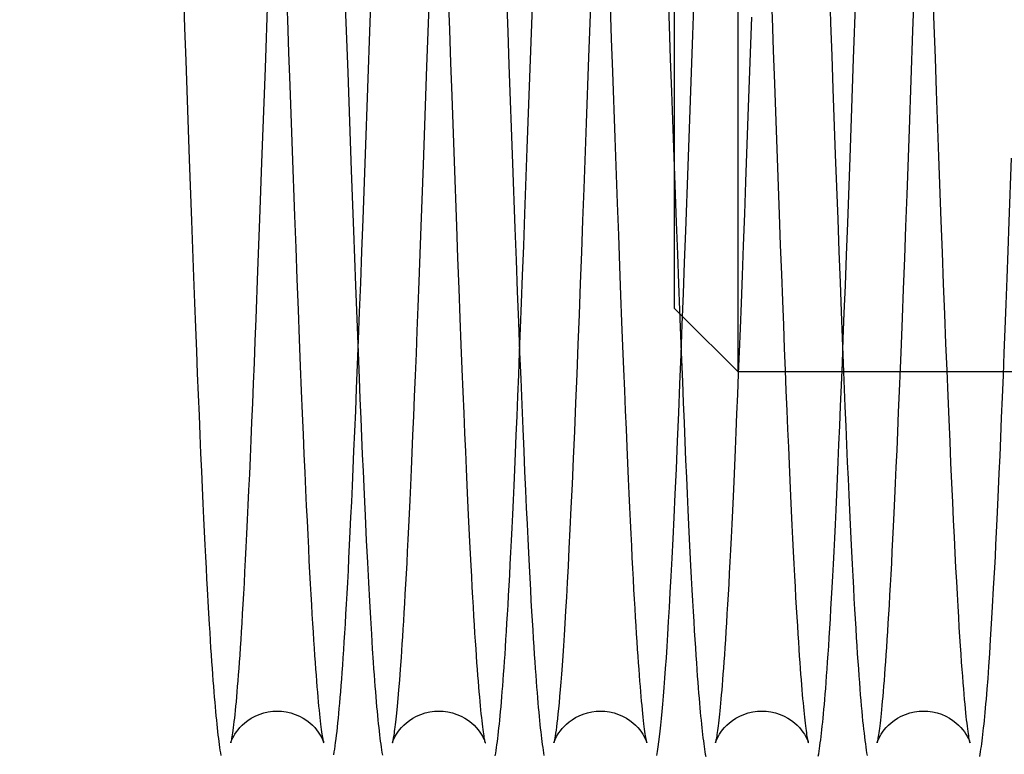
# Model space of a CAD drawing. Header units: inches. Extents: x 0 to 58.6, y -0.2 to 37.9.
# Tile 19 of 66: x 2.854 to 3.32, y 24.672 to 25.02. Entities that reach past the tile are written whole.
import ezdxf

# ---------------------------------------------------------------- set-up
doc = ezdxf.new("R2010")
doc.units = ezdxf.units.IN
doc.header["$LTSCALE"] = 3.224138
doc.header["$MEASUREMENT"] = 0
doc.linetypes.add('HIDDEN', pattern=[0.2, 0.1, -0.1])
doc.layers.get('0').update_dxf_attribs({"linetype": 'CONTINUOUS'})
doc.layers.add('DEFAULT_2', color=8, linetype='HIDDEN')
doc.layers.add('DIMENSIONS', color=7, linetype='CONTINUOUS')
doc.styles.get("Standard").update_dxf_attribs({"font": 'txt', "width": 0.8})
doc.dimstyles.new('DIMSTYLE_1', dxfattribs={"dimtxt": 0.293103, "dimasz": 0.344828, "dimexe": 0.18, "dimexo": 0.0625, "dimgap": 0.09, "dimtad": 0, "dimtih": 1, "dimtoh": 1, "dimzin": 4, "dimdsep": 46, "dimtxsty": 'Standard', "dimblk": '_FILLED', "dimblk1": '_FILLED', "dimblk2": '_FILLED', "dimcen": 0.09, "dimadec": 0, "dimazin": 0, "dimtfac": 1, "dimtofl": 0, "dimtmove": 0, "dimatfit": 3, "dimldrblk": '_FILLED', "dimfxl": 0, "dimtolj": 1, "dimtzin": 4, "dimarcsym": 0})

# ---------------------------------------------------------------- blocks, each defined once
blk = doc.blocks.new('_FILLED')
at = {"color": 0, "linetype": 'ByBlock'}
blk.add_solid([(0, 0), (-1, 0.2), (-1, -0.2)], dxfattribs=at)
blk = doc.blocks.new('*D')
at = {"layer": 'DIMENSIONS', "color": 2, "linetype": 'CONTINUOUS'}
for p, q in [((3.93547, 33.10518), (1.73522, 33.10518)), ((2.04556, 33.10518), (2.04556, 30.80216)), ((5.50478, 31.61648), (7.88842, 31.61648)), ((7.57807, 31.61648), (7.57807, 30.12628)), ((2.04556, 27.60518), (2.04556, 29.7763)), ((7.57807, 27.60518), (7.57807, 29.10041)), ((3.99797, 27.60518), (1.73522, 27.60518)), ((4.96323, 27.60518), (7.88842, 27.60518)), ((5.2634, 25.88147), (5.2634, 26.61358)), ((35.3884, 26.02397), (35.3884, 26.61358)), ((5.2634, 26.30323), (19.59314, 26.30323)), ((35.3884, 26.30323), (21.05866, 26.30323)), ((37.13986, 25.88659), (39.50806, 25.88659)), ((39.19772, 25.88659), (39.19772, 14.80698)), ((36.95668, 25.01159), (38.28124, 25.01159)), ((37.9709, 25.01159), (37.9709, 16.34255)), ((37.9709, 4.76159), (37.9709, 14.87703)), ((39.19772, 3.88659), (39.19772, 14.22078)), ((36.95668, 4.76159), (38.28124, 4.76159)), ((37.19364, 3.88659), (39.50806, 3.88659))]:
    blk.add_line(p, q, dxfattribs=at)
at = {"layer": 'DIMENSIONS', "color": 2, "linetype": 'CONTINUOUS', "xscale": 0.3448275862, "yscale": 0.3448275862, "zscale": 0.3448275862}
for p, rotation in [((2.04556, 33.10518), 90), ((7.57807, 31.61648), 90), ((2.04556, 27.60518), 270), ((7.57807, 27.60518), 270), ((5.2634, 26.30323), 180), ((39.19772, 25.88659), 90), ((37.9709, 25.01159), 90), ((37.9709, 4.76159), 270), ((39.19772, 3.88659), 270)]:
    blk.add_blockref('_FILLED', p, dxfattribs=dict(at, rotation=rotation))
blk.add_blockref('_FILLED', (35.3884, 26.30323), dxfattribs=at)
at = {"layer": 'DIMENSIONS', "color": 2, "linetype": 'CONTINUOUS', "width": 0.8}
for s, p in [('5.50', (1.57659, 30.36251)), ('REF.', (1.57659, 29.92285)), ('4.01', (7.10911, 29.68662)), ('REF.', (7.10911, 29.24697)), ('30.13', (19.73969, 26.15668)), ('20.25', (37.38469, 15.90289)), ('REF.', (37.50193, 15.46324)), ('TYP.', (37.50193, 15.02358)), ('22.00', (38.61151, 14.36733))]:
    blk.add_text(s, height=0.293103, dxfattribs=at).set_placement(p)

msp = doc.modelspace()

# ---------------------------------------------------------------- linework, layer by layer
at = {"color": 7, "linetype": 'CONTINUOUS'}
for p, q in [((3.1938, 24.85339), (3.1938, 25.16339)), ((3.01978, 25.01889), (3.02147, 25.06558)), ((3.12532, 25.06464), (3.12308, 25.00232)), ((3.04873, 25.06063), (3.04648, 24.99799)), ((3.2781, 25.06181), (3.27642, 25.01487)), ((2.97224, 25.05924), (2.97, 24.99708)), ((3.2485, 25.00153), (3.25018, 25.04839)), ((3.17246, 25.01288), (3.17357, 25.04399)), ((3.09408, 24.95907), (3.09687, 25.03684)), ((3.01754, 24.9564), (3.01978, 25.01889)), ((3.2002, 25.02127), (3.19852, 24.97435)), ((3.17022, 24.95073), (3.17246, 25.01288)), ((3.27642, 25.01487), (3.27474, 24.96812)), ((3.12308, 25.00232), (3.12196, 24.97112)), ((3.24681, 24.95476), (3.2485, 25.00153)), ((2.97, 24.99708), (2.9684, 24.95253)), ((3.04648, 24.99799), (3.0448, 24.95136)), ((2.93414, 24.95411), (2.9352, 24.92495)), ((2.9684, 24.95253), (2.96742, 24.92569)), ((3.0448, 24.95136), (3.04373, 24.92215)), ((2.9352, 24.92495), (2.9362, 24.89832)), ((2.96742, 24.92569), (2.9665, 24.90115)), ((3.16757, 24.87961), (3.1938, 24.85339)), ((3.01402, 24.8626), (3.01451, 24.85037)), ((3.16691, 24.8626), (3.16746, 24.84886)), ((3.19436, 24.86286), (3.19394, 24.85244)), ((3.19398, 24.85339), (3.1938, 24.85339)), ((3.27042, 24.85339), (3.24299, 24.85339)), ((3.24372, 24.85339), (3.24438, 24.83706)), ((3.3698, 24.85339), (3.31943, 24.85339)), ((3.01789, 24.77365), (3.01841, 24.76321)), ((3.01841, 24.76321), (3.01891, 24.75371)), ((3.31476, 24.75097), (3.31527, 24.76072)), ((3.01891, 24.75371), (3.01939, 24.74493)), ((3.31426, 24.74213), (3.31476, 24.75097)), ((3.01939, 24.74493), (3.01986, 24.73681)), ((2.94312, 24.74194), (2.9436, 24.7338)), ((3.31379, 24.73409), (3.31426, 24.74213)), ((3.01986, 24.73681), (3.02031, 24.72931)), ((3.31334, 24.72675), (3.31379, 24.73409)), ((3.02031, 24.72931), (3.02075, 24.72237)), ((3.31291, 24.72006), (3.31334, 24.72675)), ((3.02075, 24.72237), (3.02119, 24.71596)), ((3.31249, 24.71394), (3.31291, 24.72006)), ((3.03437, 24.71828), (3.03397, 24.71263)), ((3.03397, 24.71263), (3.03358, 24.70756)), ((3.31209, 24.70835), (3.31249, 24.71394)), ((3.03358, 24.70756), (3.03321, 24.70299)), ((3.03321, 24.70299), (3.03285, 24.69887)), ((3.03285, 24.69887), (3.03251, 24.69519)), ((3.03251, 24.69519), (3.03219, 24.6919))]:
    msp.add_line(p, q, dxfattribs=at)
for points in [[(2.93023, 25.06276), (2.93135, 25.03181), (2.93191, 25.01622), (2.93247, 25.00056), (2.93414, 24.95411)], [(3.12196, 24.97112), (3.12084, 24.94026), (3.12028, 24.92504), (3.11972, 24.91), (3.11917, 24.89518), (3.11861, 24.8806), (3.11805, 24.8663), (3.11749, 24.85234), (3.11694, 24.83871), (3.11637, 24.82534), (3.11581, 24.81239), (3.11527, 24.80025), (3.11476, 24.78912), (3.11427, 24.77899), (3.11382, 24.76979), (3.11339, 24.76142), (3.11298, 24.75378), (3.11259, 24.74678), (3.11222, 24.74033), (3.11187, 24.73437), (3.11152, 24.72884), (3.11119, 24.72371), (3.11086, 24.71895), (3.11055, 24.71451), (3.11024, 24.71039), (3.10995, 24.70656), (3.10966, 24.70301), (3.10938, 24.69974), (3.1091, 24.69673), (3.10884, 24.69399), (3.10859, 24.69149), (3.10834, 24.68923), (3.10811, 24.6872), (3.10789, 24.68539), (3.10768, 24.68379), (3.10749, 24.68239), (3.1073, 24.68118), (3.10714, 24.68016), (3.10699, 24.67931), (3.10686, 24.67864), (3.10676, 24.67815), (3.10669, 24.67785)], [(3.19852, 24.97435), (3.1974, 24.94342), (3.19684, 24.92814), (3.19629, 24.91315), (3.19575, 24.89894), (3.19526, 24.88593), (3.19479, 24.87398), (3.19436, 24.86286)], [(3.27474, 24.96812), (3.27362, 24.93734), (3.27307, 24.92217), (3.27251, 24.90719), (3.27196, 24.8926), (3.27143, 24.87893), (3.27094, 24.86646), (3.27049, 24.85501), (3.27006, 24.84434), (3.26964, 24.83437), (3.26925, 24.82507), (3.26888, 24.81639), (3.26852, 24.80828), (3.26818, 24.80066), (3.26785, 24.79348), (3.26753, 24.7867), (3.26723, 24.78028), (3.26693, 24.77418), (3.26663, 24.76837), (3.26635, 24.76283), (3.26607, 24.75754), (3.2658, 24.75249), (3.26553, 24.74767), (3.26527, 24.74307), (3.26501, 24.73868), (3.26476, 24.73448), (3.26451, 24.73048), (3.26427, 24.72666), (3.26403, 24.72302), (3.26379, 24.71955), (3.26356, 24.71625), (3.26334, 24.71312), (3.26311, 24.71015), (3.2629, 24.70733), (3.26268, 24.70466), (3.26247, 24.70214), (3.26227, 24.69978), (3.26207, 24.69755), (3.26187, 24.69548), (3.26169, 24.69355), (3.2615, 24.69176), (3.26133, 24.69011), (3.26116, 24.68858), (3.261, 24.68718), (3.26084, 24.68588), (3.26069, 24.68469), (3.26054, 24.6836), (3.2604, 24.6826), (3.26027, 24.6817), (3.26015, 24.68089), (3.26003, 24.68017), (3.25992, 24.67954), (3.25982, 24.67901), (3.25973, 24.67856), (3.25966, 24.67821), (3.2596, 24.67796), (3.25956, 24.67781), (3.25956, 24.6778)], [(3.07893, 24.67174), (3.07914, 24.67296), (3.07934, 24.67423), (3.07953, 24.67556), (3.07973, 24.67695), (3.07992, 24.6784), (3.08011, 24.67991), (3.0803, 24.6815), (3.08049, 24.68316), (3.08069, 24.6849), (3.08088, 24.68672), (3.08107, 24.68863), (3.08127, 24.69062), (3.08147, 24.69271), (3.08166, 24.6949), (3.08186, 24.69719), (3.08207, 24.69958), (3.08227, 24.70208), (3.08248, 24.7047), (3.08269, 24.70743), (3.0829, 24.71029), (3.08311, 24.71328), (3.08333, 24.71642), (3.08355, 24.7197), (3.08378, 24.72314), (3.08401, 24.72674), (3.08425, 24.73052), (3.08449, 24.73448), (3.08473, 24.73863), (3.08498, 24.74298), (3.08524, 24.74752), (3.0855, 24.75228), (3.08576, 24.75726), (3.08603, 24.76247), (3.08631, 24.76793), (3.0866, 24.77365), (3.08689, 24.77967), (3.08719, 24.78598), (3.0875, 24.79263), (3.08782, 24.79965), (3.08815, 24.80709), (3.0885, 24.815), (3.08886, 24.82343), (3.08924, 24.8324), (3.08963, 24.84192), (3.09004, 24.85202), (3.09047, 24.86273), (3.09092, 24.87408), (3.09138, 24.88613), (3.09187, 24.89903), (3.0924, 24.91308), (3.09296, 24.92818), (3.09408, 24.95907)], [(3.00256, 24.67216), (3.00278, 24.67351), (3.003, 24.67492), (3.00321, 24.67642), (3.00342, 24.678), (3.00364, 24.67967), (3.00385, 24.68143), (3.00406, 24.68328), (3.00428, 24.68523), (3.00449, 24.68728), (3.00471, 24.68944), (3.00493, 24.69171), (3.00515, 24.6941), (3.00537, 24.69661), (3.00559, 24.69925), (3.00582, 24.70202), (3.00605, 24.70493), (3.00628, 24.70799), (3.00652, 24.71119), (3.00676, 24.71455), (3.007, 24.71808), (3.00725, 24.72179), (3.0075, 24.72569), (3.00776, 24.7298), (3.00802, 24.73412), (3.00829, 24.73866), (3.00856, 24.74345), (3.00884, 24.74849), (3.00913, 24.75379), (3.00943, 24.75936), (3.00973, 24.76521), (3.01004, 24.77136), (3.01036, 24.77783), (3.01068, 24.78465), (3.01102, 24.79184), (3.01137, 24.79944), (3.01173, 24.80747), (3.0121, 24.81603), (3.01249, 24.82518), (3.0129, 24.83503), (3.01334, 24.84557), (3.01379, 24.8568), (3.01426, 24.86878), (3.01476, 24.88162), (3.01529, 24.89549), (3.01585, 24.91034), (3.01642, 24.92566), (3.01754, 24.9564)], [(3.23178, 24.67151), (3.23198, 24.67267), (3.23217, 24.67388), (3.23236, 24.67514), (3.23255, 24.67647), (3.23274, 24.67785), (3.23292, 24.6793), (3.23311, 24.68081), (3.2333, 24.68239), (3.23348, 24.68406), (3.23367, 24.6858), (3.23386, 24.68763), (3.23405, 24.68956), (3.23425, 24.69159), (3.23445, 24.69373), (3.23465, 24.69599), (3.23485, 24.69839), (3.23506, 24.70092), (3.23528, 24.7036), (3.2355, 24.70645), (3.23573, 24.70949), (3.23596, 24.71272), (3.2362, 24.71616), (3.23645, 24.7198), (3.2367, 24.72366), (3.23696, 24.72772), (3.23722, 24.73199), (3.23749, 24.73648), (3.23777, 24.74119), (3.23805, 24.74613), (3.23833, 24.75131), (3.23862, 24.75674), (3.23892, 24.76243), (3.23922, 24.7684), (3.23953, 24.77465), (3.23985, 24.78121), (3.24018, 24.78808), (3.24051, 24.79529), (3.24085, 24.80285), (3.2412, 24.81077), (3.24156, 24.81911), (3.24194, 24.82791), (3.24233, 24.83723), (3.24273, 24.84713), (3.24316, 24.85768), (3.2436, 24.86898), (3.24408, 24.88112), (3.24458, 24.8943), (3.24512, 24.90869), (3.24569, 24.92395), (3.24681, 24.95476)], [(3.31527, 24.76072), (3.31555, 24.76599), (3.31582, 24.77155), (3.31611, 24.77747), (3.31642, 24.78376), (3.31673, 24.79049), (3.31706, 24.79769), (3.31741, 24.8054), (3.31777, 24.81364), (3.31815, 24.82238), (3.31854, 24.83163), (3.31894, 24.84137), (3.31936, 24.85161), (3.31979, 24.86235), (3.32023, 24.8736), (3.32068, 24.88539), (3.32115, 24.89774), (3.32164, 24.91075), (3.32215, 24.92452), (3.32325, 24.95448)], [(3.15539, 24.67179), (3.15571, 24.67381), (3.15603, 24.67596), (3.15635, 24.67827), (3.15666, 24.68075), (3.15697, 24.68341), (3.15728, 24.68628), (3.15759, 24.68936), (3.1579, 24.69266), (3.15822, 24.69621), (3.15854, 24.7), (3.15887, 24.70406), (3.1592, 24.70841), (3.15954, 24.71307), (3.15989, 24.71806), (3.16024, 24.7234), (3.1606, 24.72911), (3.16097, 24.73524), (3.16136, 24.74184), (3.16176, 24.74898), (3.16218, 24.75674), (3.16262, 24.76518), (3.16308, 24.77438), (3.16356, 24.78445), (3.16407, 24.79548), (3.16462, 24.80758), (3.16518, 24.82057), (3.16575, 24.83399), (3.16631, 24.84763), (3.16687, 24.86157), (3.16743, 24.87585), (3.16799, 24.89042), (3.16855, 24.90522), (3.16911, 24.92022), (3.17022, 24.95073)], [(3.04373, 24.92215), (3.04276, 24.89617), (3.0423, 24.88426), (3.04186, 24.8729), (3.04144, 24.86203), (3.04102, 24.85166), (3.04062, 24.84178), (3.04023, 24.83238), (3.03985, 24.82347), (3.03949, 24.81506), (3.03914, 24.80713), (3.0388, 24.7997), (3.03848, 24.79275), (3.03818, 24.7862), (3.03788, 24.77999), (3.03759, 24.77406), (3.0373, 24.7684), (3.03703, 24.76299), (3.03675, 24.75783), (3.03649, 24.75291), (3.03623, 24.74822), (3.03598, 24.74375), (3.03573, 24.73951), (3.03549, 24.73547), (3.03525, 24.73165), (3.03502, 24.72802), (3.0348, 24.72459), (3.03458, 24.72134), (3.03437, 24.71828)], [(2.9665, 24.90115), (2.96564, 24.87854), (2.96522, 24.8679), (2.96482, 24.8577), (2.96442, 24.84792), (2.96404, 24.83856), (2.96367, 24.82961), (2.9633, 24.82104), (2.96295, 24.81284), (2.9626, 24.805), (2.96226, 24.79748), (2.96193, 24.79028), (2.9616, 24.78339), (2.96128, 24.77679), (2.96097, 24.7705), (2.96066, 24.7645), (2.96036, 24.7588), (2.96007, 24.7534), (2.95979, 24.74828), (2.95951, 24.74344), (2.95925, 24.73887), (2.95899, 24.73454), (2.95873, 24.73044), (2.95849, 24.72656), (2.95824, 24.72288), (2.95801, 24.71939), (2.95778, 24.71609), (2.95755, 24.71296), (2.95733, 24.70999), (2.95711, 24.70718), (2.95689, 24.70451), (2.95668, 24.70198), (2.95647, 24.69958), (2.95627, 24.69732), (2.95607, 24.69518), (2.95587, 24.69318), (2.95568, 24.6913), (2.95549, 24.68954), (2.95531, 24.68791), (2.95513, 24.68641), (2.95495, 24.68502), (2.95479, 24.68375), (2.95463, 24.6826), (2.95448, 24.68158), (2.95433, 24.68067), (2.9542, 24.67989), (2.95408, 24.67923), (2.95398, 24.67869), (2.95389, 24.67828), (2.95383, 24.67799), (2.95379, 24.67782), (2.95379, 24.67781)], [(2.9362, 24.89832), (2.93666, 24.88603), (2.93711, 24.87436), (2.93755, 24.86324), (2.93797, 24.85262), (2.93838, 24.84249), (2.93878, 24.83282), (2.93917, 24.8236), (2.93955, 24.81483), (2.93991, 24.80649), (2.94027, 24.79859), (2.94061, 24.79115), (2.94094, 24.78416), (2.94125, 24.77764), (2.94155, 24.77155), (2.94183, 24.76586), (2.94211, 24.76054), (2.94237, 24.75553), (2.94263, 24.75079), (2.94312, 24.74194)], [(3.09046, 24.86259), (3.09096, 24.85005), (3.09146, 24.8378), (3.09194, 24.82643), (3.09239, 24.8159), (3.09282, 24.80618), (3.09322, 24.79723), (3.0936, 24.78899), (3.09396, 24.7814), (3.0943, 24.77436), (3.09463, 24.76777), (3.09494, 24.76156), (3.09525, 24.75572), (3.09554, 24.75022), (3.09583, 24.74505), (3.09611, 24.74018), (3.09638, 24.73559), (3.09664, 24.73126), (3.09689, 24.72718), (3.09714, 24.72332), (3.09738, 24.71967), (3.09761, 24.71622), (3.09784, 24.71296), (3.09806, 24.70988), (3.09828, 24.70697), (3.09849, 24.70421), (3.0987, 24.70161), (3.0989, 24.69913), (3.0991, 24.69678), (3.0993, 24.69454), (3.09949, 24.6924), (3.09968, 24.69036), (3.09988, 24.68841), (3.10007, 24.68655), (3.10026, 24.68477), (3.10044, 24.68307), (3.10063, 24.68145), (3.10082, 24.6799), (3.10101, 24.67842), (3.10119, 24.67701), (3.10138, 24.67566), (3.10157, 24.67436), (3.10177, 24.67312), (3.10196, 24.67192)], [(3.01451, 24.85037), (3.0149, 24.84065), (3.01529, 24.8314), (3.01566, 24.8226), (3.01602, 24.81425), (3.01636, 24.80636), (3.0167, 24.79893), (3.01702, 24.79196), (3.01732, 24.78544), (3.01789, 24.77365)], [(3.19394, 24.85244), (3.19354, 24.84268), (3.19316, 24.83352), (3.1928, 24.82489), (3.19245, 24.81672), (3.19211, 24.80896), (3.19178, 24.80155), (3.19145, 24.79448), (3.19114, 24.78772), (3.19083, 24.78127), (3.19053, 24.77509), (3.19023, 24.76919), (3.18994, 24.76354), (3.18966, 24.75814), (3.18938, 24.75298), (3.18911, 24.74805), (3.18884, 24.74334), (3.18858, 24.73886), (3.18832, 24.73458), (3.18807, 24.73051), (3.18782, 24.72664), (3.18758, 24.72297), (3.18735, 24.71951), (3.18712, 24.71625), (3.1869, 24.71319), (3.18668, 24.71033), (3.18648, 24.70766), (3.18628, 24.70517), (3.18609, 24.70283), (3.1859, 24.70063), (3.18571, 24.69856), (3.18554, 24.69661), (3.18536, 24.69478), (3.18519, 24.69306), (3.18503, 24.69144), (3.18486, 24.68992), (3.18471, 24.6885), (3.18455, 24.68716), (3.1844, 24.68591), (3.18425, 24.68475), (3.18411, 24.68367), (3.18397, 24.68268), (3.18384, 24.68178), (3.18371, 24.68096), (3.18359, 24.68023), (3.18348, 24.67959), (3.18338, 24.67904), (3.18329, 24.67858), (3.18322, 24.67823), (3.18316, 24.67797), (3.18312, 24.67782), (3.18312, 24.67781)], [(3.16746, 24.84886), (3.16787, 24.83884), (3.16826, 24.82932), (3.16865, 24.82026), (3.16902, 24.81165), (3.16938, 24.80344), (3.16974, 24.79563), (3.17008, 24.78818), (3.17042, 24.78108), (3.17074, 24.77431), (3.17107, 24.76786), (3.17138, 24.76172), (3.17168, 24.75587), (3.17198, 24.7503), (3.17228, 24.74502), (3.17256, 24.74002), (3.17284, 24.73531), (3.17311, 24.73087), (3.17336, 24.72671), (3.17361, 24.72281), (3.17386, 24.71915), (3.17409, 24.71572), (3.17432, 24.7125), (3.17454, 24.70947), (3.17475, 24.70661), (3.17496, 24.70391), (3.17516, 24.70136), (3.17536, 24.69894), (3.17556, 24.69665), (3.17575, 24.69446), (3.17594, 24.69238), (3.17612, 24.69041), (3.17631, 24.68852), (3.17649, 24.68671), (3.17668, 24.68498), (3.17686, 24.68333), (3.17704, 24.68175), (3.17722, 24.68024), (3.1774, 24.6788), (3.17758, 24.67742), (3.17776, 24.6761), (3.17795, 24.67484), (3.17813, 24.67363), (3.17832, 24.67246), (3.17851, 24.67134)], [(3.24438, 24.83706), (3.24477, 24.82769), (3.24515, 24.81891), (3.24551, 24.81062), (3.24586, 24.80273), (3.2462, 24.79519), (3.24653, 24.788), (3.24686, 24.78114), (3.24717, 24.77458), (3.24749, 24.76833), (3.24779, 24.76237), (3.24809, 24.75667), (3.24838, 24.75124), (3.24866, 24.74607), (3.24894, 24.74114), (3.24921, 24.73645), (3.24948, 24.732), (3.24974, 24.72776), (3.25, 24.72374), (3.25025, 24.71991), (3.2505, 24.71628), (3.25074, 24.71282), (3.25098, 24.70952), (3.25121, 24.70639), (3.25144, 24.70341), (3.25167, 24.70057), (3.2519, 24.69786), (3.25212, 24.69529), (3.25234, 24.69285), (3.25256, 24.69053), (3.25277, 24.68833), (3.25299, 24.68625), (3.2532, 24.68427), (3.25341, 24.68239), (3.25362, 24.68061), (3.25383, 24.67893), (3.25404, 24.67733), (3.25425, 24.67583), (3.25446, 24.6744), (3.25467, 24.67305), (3.25488, 24.67177)], [(2.9436, 24.7338), (2.94383, 24.72998), (2.94406, 24.72632), (2.94428, 24.72281), (2.9445, 24.71945), (2.94472, 24.71622), (2.94494, 24.71313), (2.94515, 24.71017), (2.94536, 24.70733), (2.94557, 24.70461), (2.94578, 24.702), (2.94598, 24.69951), (2.94618, 24.69713), (2.94638, 24.69485), (2.94658, 24.69267), (2.94677, 24.69059), (2.94697, 24.68861), (2.94716, 24.68671), (2.94735, 24.6849), (2.94754, 24.68317), (2.94773, 24.68152), (2.94792, 24.67995), (2.94811, 24.67845), (2.9483, 24.67702), (2.9485, 24.67565), (2.94869, 24.67434), (2.94888, 24.67309), (2.94908, 24.67189)], [(3.02119, 24.71596), (3.0214, 24.71294), (3.02161, 24.71003), (3.02181, 24.70725), (3.02202, 24.70458), (3.02222, 24.70201), (3.02242, 24.69956), (3.02262, 24.6972), (3.02282, 24.69494), (3.02301, 24.69279), (3.02321, 24.69072), (3.0234, 24.68874), (3.02359, 24.68685), (3.02378, 24.68504), (3.02397, 24.68332), (3.02416, 24.68167), (3.02435, 24.6801), (3.02454, 24.67859), (3.02473, 24.67716), (3.02492, 24.67579), (3.02511, 24.67447), (3.02531, 24.67321), (3.02551, 24.672)], [(3.3082, 24.67134), (3.30839, 24.67246), (3.30857, 24.67363), (3.30876, 24.67484), (3.30894, 24.6761), (3.30912, 24.67742), (3.3093, 24.67879), (3.30948, 24.68022), (3.30966, 24.68172), (3.30984, 24.68329), (3.31002, 24.68492), (3.3102, 24.68663), (3.31038, 24.68841), (3.31057, 24.69026), (3.31075, 24.6922), (3.31093, 24.69422), (3.31112, 24.69632), (3.31131, 24.69852), (3.3115, 24.70082), (3.31169, 24.70322), (3.31209, 24.70835)], [(3.03219, 24.6919), (3.03187, 24.68899), (3.03172, 24.68767), (3.03158, 24.68644), (3.03143, 24.68529), (3.0313, 24.68423), (3.03116, 24.68325), (3.03103, 24.68235), (3.03091, 24.68152), (3.0308, 24.68078), (3.03069, 24.68012), (3.03058, 24.67953), (3.03049, 24.67903), (3.03041, 24.6786), (3.03034, 24.67826), (3.03028, 24.67801), (3.03024, 24.67785), (3.03024, 24.67784)]]:
    msp.add_lwpolyline(points, dxfattribs=at)
at = {"layer": 'DEFAULT_2', "color": 8, "linetype": 'HIDDEN'}
for p, q in [((3.1638, 24.88339), (3.1638, 25.13339)), ((3.13678, 24.9333), (3.13566, 24.96412)), ((2.98412, 24.92721), (2.983, 24.95781)), ((3.21342, 24.92811), (3.2123, 24.95874)), ((3.06074, 24.92239), (3.05962, 24.95294)), ((3.16344, 24.95502), (3.16456, 24.92418)), ((3.23983, 24.95635), (3.24095, 24.92573)), ((3.28998, 24.92484), (3.28887, 24.95534)), ((3.01078, 24.94877), (3.01183, 24.92011)), ((3.0871, 24.952), (3.08822, 24.92137)), ((3.01183, 24.92011), (3.01279, 24.89436)), ((3.1638, 24.88339), (3.16757, 24.87961)), ((3.24299, 24.85339), (3.19398, 24.85339)), ((3.31943, 24.85339), (3.27042, 24.85339))]:
    msp.add_line(p, q, dxfattribs=at)
for points in [[(3.00632, 25.07267), (3.00742, 25.04213), (3.00798, 25.02654), (3.00854, 25.01085), (3.00911, 24.99511), (3.01078, 24.94877)], [(2.983, 24.95781), (2.98189, 24.98887), (2.98133, 25.00449), (2.98077, 25.02012), (2.97909, 25.06677)], [(3.2123, 24.95874), (3.21118, 24.98982), (3.21062, 25.00544), (3.21006, 25.02108), (3.20839, 25.06772)], [(3.23592, 25.06517), (3.23704, 25.03422), (3.2376, 25.01863), (3.23816, 25.00303), (3.23871, 24.98742), (3.23983, 24.95635)], [(3.05962, 24.95294), (3.05851, 24.98398), (3.05795, 24.99961), (3.05738, 25.01528), (3.05682, 25.03093), (3.05571, 25.06199)], [(3.15953, 25.0637), (3.16065, 25.03275), (3.1612, 25.01718), (3.16176, 25.00158), (3.16232, 24.98597), (3.16344, 24.95502)], [(3.13566, 24.96412), (3.13454, 24.99533), (3.13398, 25.01101), (3.13342, 25.0267), (3.1323, 25.0579)], [(3.08375, 25.04549), (3.08486, 25.0143), (3.08542, 24.99865), (3.0871, 24.952)], [(3.28887, 24.95534), (3.28775, 24.9863), (3.2872, 25.0019), (3.28664, 25.01748), (3.28552, 25.04859)], [(3.1507, 24.67778), (3.1507, 24.67778), (3.15069, 24.67782), (3.15066, 24.67797), (3.1506, 24.67824), (3.15052, 24.67861), (3.15043, 24.67909), (3.15032, 24.67968), (3.1502, 24.68038), (3.15007, 24.68119), (3.14993, 24.68211), (3.14978, 24.68314), (3.14963, 24.68428), (3.14946, 24.68553), (3.1493, 24.6869), (3.14912, 24.68838), (3.14895, 24.68997), (3.14877, 24.69168), (3.14858, 24.6935), (3.14839, 24.69545), (3.1482, 24.69751), (3.148, 24.69971), (3.1478, 24.70203), (3.14759, 24.70449), (3.14738, 24.70708), (3.14717, 24.70982), (3.14696, 24.71269), (3.14674, 24.71572), (3.14651, 24.7189), (3.14628, 24.72224), (3.14605, 24.72574), (3.14582, 24.72941), (3.14558, 24.73325), (3.14533, 24.73728), (3.14508, 24.74148), (3.14483, 24.74588), (3.14457, 24.75048), (3.14431, 24.75528), (3.14404, 24.76031), (3.14377, 24.76557), (3.14349, 24.77106), (3.1432, 24.77682), (3.14291, 24.78283), (3.14261, 24.78914), (3.1423, 24.79577), (3.14199, 24.80275), (3.14166, 24.81013), (3.14132, 24.81795), (3.14096, 24.82625), (3.14059, 24.83512), (3.1402, 24.84459), (3.13978, 24.85472), (3.13935, 24.86554), (3.1389, 24.87712), (3.13842, 24.88966), (3.1379, 24.9034), (3.13735, 24.91812), (3.13678, 24.9333)], [(2.99781, 24.67779), (2.99782, 24.67778), (2.99781, 24.67781), (2.99777, 24.67796), (2.99771, 24.67821), (2.99764, 24.67858), (2.99755, 24.67905), (2.99744, 24.67963), (2.99732, 24.68032), (2.99719, 24.68111), (2.99705, 24.68202), (2.99691, 24.68303), (2.99675, 24.68415), (2.99659, 24.68539), (2.99643, 24.68674), (2.99626, 24.6882), (2.99608, 24.68978), (2.9959, 24.69148), (2.99571, 24.69329), (2.99552, 24.69524), (2.99533, 24.69731), (2.99513, 24.69952), (2.99492, 24.70186), (2.99472, 24.70435), (2.9945, 24.70699), (2.99429, 24.70979), (2.99406, 24.71275), (2.99384, 24.71588), (2.9936, 24.71918), (2.99337, 24.72267), (2.99312, 24.72636), (2.99288, 24.73024), (2.99262, 24.73434), (2.99236, 24.73866), (2.9921, 24.74321), (2.99182, 24.74801), (2.99154, 24.75307), (2.99126, 24.75841), (2.99096, 24.76403), (2.99066, 24.76998), (2.99034, 24.77628), (2.99002, 24.78296), (2.98968, 24.79006), (2.98933, 24.79762), (2.98897, 24.80571), (2.98858, 24.81439), (2.98818, 24.82371), (2.98776, 24.83371), (2.98731, 24.84445), (2.98684, 24.85607), (2.98634, 24.86883), (2.98579, 24.88273), (2.98524, 24.89731), (2.98468, 24.91216), (2.98412, 24.92721)], [(3.22715, 24.67778), (3.22715, 24.67778), (3.22714, 24.67781), (3.2271, 24.67796), (3.22705, 24.67821), (3.22697, 24.67857), (3.22688, 24.67901), (3.22678, 24.67956), (3.22667, 24.68019), (3.22656, 24.68091), (3.22643, 24.68173), (3.2263, 24.68263), (3.22616, 24.68362), (3.22601, 24.6847), (3.22587, 24.68588), (3.22571, 24.68714), (3.22556, 24.6885), (3.22539, 24.68995), (3.22523, 24.6915), (3.22506, 24.69315), (3.22489, 24.6949), (3.22471, 24.69675), (3.22453, 24.69871), (3.22435, 24.70078), (3.22416, 24.70296), (3.22397, 24.70526), (3.22378, 24.70769), (3.22358, 24.71026), (3.22338, 24.71298), (3.22317, 24.71586), (3.22296, 24.7189), (3.22273, 24.72214), (3.22251, 24.72558), (3.22227, 24.72924), (3.22203, 24.73317), (3.22177, 24.73737), (3.22151, 24.74186), (3.22123, 24.74661), (3.22095, 24.75165), (3.22067, 24.75695), (3.22037, 24.76252), (3.22007, 24.76836), (3.21976, 24.77449), (3.21945, 24.78091), (3.21913, 24.78764), (3.2188, 24.79467), (3.21846, 24.80202), (3.21812, 24.80971), (3.21777, 24.81777), (3.21741, 24.82621), (3.21703, 24.83507), (3.21665, 24.84437), (3.21625, 24.85416), (3.21584, 24.86448), (3.21541, 24.87543), (3.21496, 24.88707), (3.21448, 24.89963), (3.21397, 24.91336), (3.21342, 24.92811)], [(3.24095, 24.92573), (3.24152, 24.91042), (3.24207, 24.89565), (3.24259, 24.88203), (3.24308, 24.86954), (3.24372, 24.85339)], [(3.30359, 24.67779), (3.30359, 24.67778), (3.30358, 24.67781), (3.30355, 24.67796), (3.30349, 24.67822), (3.30341, 24.6786), (3.30331, 24.67909), (3.3032, 24.6797), (3.30308, 24.68042), (3.30295, 24.68125), (3.3028, 24.68219), (3.30265, 24.68325), (3.30249, 24.68443), (3.30233, 24.68572), (3.30216, 24.68713), (3.30198, 24.68866), (3.3018, 24.69032), (3.30161, 24.69211), (3.30141, 24.69405), (3.30121, 24.69614), (3.301, 24.6984), (3.30079, 24.70084), (3.30057, 24.70346), (3.30034, 24.70628), (3.3001, 24.70932), (3.29985, 24.71256), (3.2996, 24.71604), (3.29934, 24.71976), (3.29907, 24.72373), (3.2988, 24.72798), (3.29851, 24.73252), (3.29821, 24.73736), (3.29791, 24.74256), (3.29759, 24.74815), (3.29726, 24.75418), (3.29691, 24.76069), (3.29655, 24.76769), (3.29617, 24.77519), (3.29578, 24.78322), (3.29538, 24.79175), (3.29496, 24.80079), (3.29454, 24.81033), (3.2941, 24.82035), (3.29365, 24.83089), (3.29319, 24.84207), (3.2927, 24.85402), (3.29219, 24.86687), (3.29165, 24.88065), (3.2911, 24.89507), (3.29054, 24.90984), (3.28998, 24.92484)], [(3.07426, 24.67778), (3.07426, 24.67778), (3.07425, 24.67781), (3.07422, 24.67796), (3.07416, 24.67822), (3.07408, 24.67859), (3.07399, 24.67907), (3.07388, 24.67965), (3.07376, 24.68035), (3.07363, 24.68115), (3.07349, 24.68206), (3.07335, 24.68308), (3.07319, 24.68421), (3.07303, 24.68545), (3.07286, 24.68681), (3.07269, 24.68828), (3.07252, 24.68986), (3.07233, 24.69156), (3.07215, 24.69338), (3.07196, 24.69532), (3.07176, 24.69739), (3.07157, 24.69959), (3.07136, 24.70192), (3.07116, 24.70439), (3.07095, 24.707), (3.07073, 24.70976), (3.07051, 24.71267), (3.07029, 24.71573), (3.07006, 24.71896), (3.06983, 24.72237), (3.06959, 24.72594), (3.06935, 24.7297), (3.06911, 24.73365), (3.06886, 24.73779), (3.0686, 24.74214), (3.06834, 24.7467), (3.06807, 24.75149), (3.0678, 24.75651), (3.06752, 24.76179), (3.06723, 24.76733), (3.06694, 24.77315), (3.06664, 24.77927), (3.06633, 24.78573), (3.06601, 24.79256), (3.06568, 24.7998), (3.06533, 24.80749), (3.06497, 24.81568), (3.06459, 24.82444), (3.0642, 24.83383), (3.06378, 24.84389), (3.06334, 24.85466), (3.06288, 24.86624), (3.06239, 24.87887), (3.06186, 24.8927), (3.0613, 24.90737), (3.06074, 24.92239)], [(3.08822, 24.92137), (3.08879, 24.90624), (3.08935, 24.89138), (3.0899, 24.87697), (3.09046, 24.86259)], [(3.16456, 24.92418), (3.16512, 24.90918), (3.16564, 24.89529), (3.16613, 24.88253), (3.16691, 24.8626)], [(3.01279, 24.89436), (3.01324, 24.88252), (3.01402, 24.8626)], [(2.95379, 24.67781), (2.95378, 24.67778), (2.9538, 24.67786), (2.95387, 24.67808), (2.95399, 24.67842), (2.95418, 24.6789), (2.95444, 24.67951), (2.95478, 24.68024), (2.95523, 24.68107), (2.95577, 24.68199), (2.95643, 24.68298), (2.95722, 24.68403), (2.95815, 24.68512), (2.95923, 24.68623), (2.96047, 24.68735), (2.9619, 24.68845), (2.96352, 24.68951), (2.96532, 24.69048), (2.96727, 24.69132), (2.96936, 24.69201), (2.97154, 24.69251), (2.97377, 24.6928), (2.9758, 24.69289)], [(2.9758, 24.69289), (2.97782, 24.6928), (2.98006, 24.69251), (2.98224, 24.69201), (2.98433, 24.69132), (2.9863, 24.69047), (2.98811, 24.68949), (2.98974, 24.68842), (2.99117, 24.68731), (2.99242, 24.68618), (2.99349, 24.68508), (2.9944, 24.684), (2.99518, 24.68296), (2.99584, 24.68197), (2.99639, 24.68104), (2.99683, 24.6802), (2.99718, 24.67947), (2.99743, 24.67887), (2.99761, 24.67841), (2.99773, 24.67807), (2.99779, 24.67786), (2.99781, 24.67779)], [(3.03024, 24.67784), (3.03022, 24.67778), (3.03023, 24.6778), (3.03027, 24.67793), (3.03034, 24.67816), (3.03046, 24.6785), (3.03064, 24.67895), (3.03089, 24.67952), (3.03122, 24.68022), (3.03164, 24.68103), (3.03218, 24.68194), (3.03284, 24.68292), (3.03362, 24.68398), (3.03455, 24.68507), (3.03563, 24.68619), (3.03687, 24.68731), (3.0383, 24.68842), (3.03992, 24.68948), (3.04172, 24.69046), (3.04368, 24.69131), (3.04578, 24.692), (3.04797, 24.6925), (3.05021, 24.6928), (3.05224, 24.69289)], [(3.05224, 24.69289), (3.05427, 24.6928), (3.05651, 24.69251), (3.05869, 24.69201), (3.06079, 24.69132), (3.06276, 24.69046), (3.06457, 24.68948), (3.0662, 24.68841), (3.06763, 24.68729), (3.06888, 24.68617), (3.06994, 24.68506), (3.07086, 24.68398), (3.07164, 24.68294), (3.0723, 24.68195), (3.07284, 24.68102), (3.07328, 24.68019), (3.07363, 24.67946), (3.07388, 24.67886), (3.07406, 24.6784), (3.07417, 24.67806), (3.07424, 24.67786), (3.07426, 24.67778)], [(3.10706, 24.6789), (3.10728, 24.6794), (3.10758, 24.68005), (3.10796, 24.6808), (3.10844, 24.68164), (3.10903, 24.68256), (3.10973, 24.68354), (3.11055, 24.68456), (3.1115, 24.68562), (3.1126, 24.68668), (3.11385, 24.68775), (3.11528, 24.68879), (3.11688, 24.68978), (3.11863, 24.69068), (3.12053, 24.69146), (3.12254, 24.69209), (3.12463, 24.69254), (3.12676, 24.69281), (3.12869, 24.69289)], [(3.12869, 24.69289), (3.13071, 24.6928), (3.13296, 24.6925), (3.13515, 24.692), (3.13725, 24.69131), (3.13922, 24.69045), (3.14103, 24.68947), (3.14266, 24.6884), (3.1441, 24.68728), (3.14534, 24.68615), (3.14641, 24.68504), (3.14732, 24.68396), (3.1481, 24.68292), (3.14875, 24.68193), (3.1493, 24.681), (3.14974, 24.68016), (3.15008, 24.67944), (3.15033, 24.67884), (3.15051, 24.67838), (3.15062, 24.67805), (3.15068, 24.67786), (3.1507, 24.67778)], [(3.18312, 24.67781), (3.18311, 24.67778), (3.18313, 24.67786), (3.1832, 24.67806), (3.18331, 24.67839), (3.18349, 24.67885), (3.18374, 24.67945), (3.18408, 24.68017), (3.18452, 24.68101), (3.18507, 24.68194), (3.18573, 24.68293), (3.1865, 24.68397), (3.18742, 24.68505), (3.18848, 24.68615), (3.18972, 24.68728), (3.19116, 24.6884), (3.19279, 24.68947), (3.1946, 24.69045), (3.19656, 24.69131), (3.19866, 24.692), (3.20085, 24.6925), (3.20309, 24.6928), (3.20513, 24.69289)], [(3.20513, 24.69289), (3.20715, 24.6928), (3.20939, 24.69251), (3.21157, 24.69201), (3.21367, 24.69132), (3.21564, 24.69047), (3.21744, 24.68949), (3.21907, 24.68842), (3.22051, 24.6873), (3.22175, 24.68618), (3.22282, 24.68507), (3.22374, 24.68399), (3.22452, 24.68295), (3.22518, 24.68196), (3.22572, 24.68104), (3.22617, 24.6802), (3.22651, 24.67947), (3.22677, 24.67887), (3.22694, 24.6784), (3.22706, 24.67807), (3.22712, 24.67786), (3.22715, 24.67778)], [(3.25956, 24.6778), (3.25956, 24.67778), (3.25958, 24.67786), (3.25965, 24.67807), (3.25976, 24.67841), (3.25994, 24.67887), (3.2602, 24.67947), (3.26054, 24.6802), (3.26098, 24.68104), (3.26153, 24.68196), (3.26219, 24.68295), (3.26297, 24.68399), (3.26388, 24.68507), (3.26495, 24.68618), (3.26619, 24.6873), (3.26763, 24.68841), (3.26926, 24.68948), (3.27106, 24.69046), (3.27303, 24.69131), (3.27512, 24.692), (3.2773, 24.6925), (3.27954, 24.6928), (3.28157, 24.69289)], [(3.28157, 24.69289), (3.28359, 24.6928), (3.28582, 24.69251), (3.288, 24.69201), (3.29009, 24.69133), (3.29206, 24.69048), (3.29386, 24.6895), (3.29549, 24.68844), (3.29693, 24.68732), (3.29817, 24.6862), (3.29924, 24.6851), (3.30016, 24.68402), (3.30094, 24.68298), (3.3016, 24.68199), (3.30215, 24.68107), (3.3026, 24.68023), (3.30294, 24.6795), (3.3032, 24.67889), (3.30338, 24.67842), (3.3035, 24.67808), (3.30357, 24.67787), (3.30359, 24.67779)], [(3.10669, 24.67785), (3.10667, 24.67778), (3.10671, 24.67792), (3.10684, 24.6783), (3.10706, 24.6789)]]:
    msp.add_lwpolyline(points, dxfattribs=at)

# ---------------------------------------------------------------- dimensions: what is measured, and where the dimension line sits
at = {"layer": 'DIMENSIONS', "color": 2, "linetype": 'CONTINUOUS'}
dim = msp.add_linear_dim(base=(39.19772, 25.88659), p1=(37.19364, 3.88659), p2=(37.13986, 25.88659), angle=90, dimstyle='DIMSTYLE_1', dxfattribs=at)
dim.commit()
dim.dimension.update_dxf_attribs({"geometry": '*D', "text_midpoint": (39.19772, 14.51388), "dimtype": 160})
dim = msp.add_linear_dim(base=(35.3883988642, 26.3032338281), p1=(5.2633988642, 25.881469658), p2=(35.3883988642, 26.6135786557), dimstyle='DIMSTYLE_1', dxfattribs=at)
dim.commit()
dim.dimension.update_dxf_attribs({"geometry": '*D', "text_midpoint": (20.3258988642, 26.3032338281), "dimtype": 160})
for base, p1, p2, angle, text, middle in [((7.57807, 27.60518), (5.50478, 31.61648), (4.96323, 27.60518), 270, '<>\\PREF.', (7.57807, 29.61334)), ((2.04556, 33.10518), (3.99797, 27.60518), (3.93547, 33.10518), 90, '<>\\PREF.', (2.04556, 30.28923)), ((37.9709, 4.76159), (36.95668, 25.01159), (36.95668, 4.76159), 270, '<>\\PREF.\\PTYP.', (37.9709, 15.60979))]:
    dim = msp.add_linear_dim(base=base, p1=p1, p2=p2, angle=angle, text=text, dimstyle='DIMSTYLE_1', dxfattribs=at)
    dim.commit()
    dim.dimension.update_dxf_attribs({"geometry": '*D', "text_midpoint": middle, "dimtype": 160})

doc.saveas('drawing.dxf')
